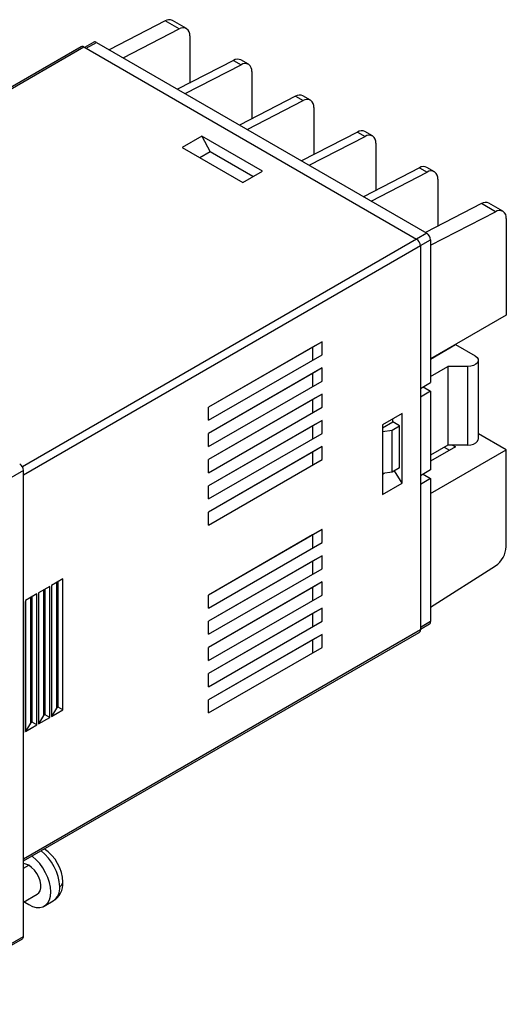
# Model space of a CAD drawing. Header units: millimetres. Extents: x 0 to 559, y 0 to 432.
# Tile 6 of 7: x 414 to 459, y 283 to 375. Entities that reach past the tile are written whole.
import ezdxf

# ---------------------------------------------------------------- set-up
doc = ezdxf.new("R2010")
doc.units = ezdxf.units.MM
doc.header["$LTSCALE"] = 2

msp = doc.modelspace()

# ---------------------------------------------------------------- linework, layer by layer
for p, q in [((427.347, 375.368), (422.122, 372.667)), ((428.655, 374.613), (427.347, 375.368)), ((429.35, 374.656), (428.041, 375.412)), ((423.43, 371.912), (428.655, 374.613)), ((429.66, 373.97), (429.66, 369.562)), ((419.511, 372.953), (388.299, 354.935)), ((388.321, 354.778), (419.761, 372.928)), ((419.761, 372.928), (450.873, 354.967)), ((420.677, 373.381), (419.826, 372.89)), ((419.973, 372.806), (420.927, 373.357)), ((420.927, 373.357), (451.828, 355.518)), ((433.746, 371.673), (428.521, 368.973)), ((429.228, 368.565), (434.453, 371.265)), ((433.746, 371.673), (434.453, 371.265)), ((435.148, 371.309), (434.441, 371.717)), ((435.459, 370.622), (435.459, 366.215)), ((439.544, 368.326), (434.319, 365.626)), ((439.544, 368.326), (440.252, 367.918)), ((440.946, 367.962), (440.239, 368.37)), ((435.026, 365.218), (440.252, 367.918)), ((441.257, 367.275), (441.257, 362.867)), ((430.792, 364.601), (428.953, 363.539)), ((436.448, 361.335), (430.792, 364.601)), ((430.792, 364.601), (431.569, 363.131)), ((445.343, 364.979), (440.117, 362.278)), ((440.825, 361.87), (446.05, 364.571)), ((445.343, 364.979), (446.05, 364.571)), ((446.744, 364.615), (446.037, 365.023)), ((447.055, 363.928), (447.055, 359.52)), ((428.953, 363.539), (434.61, 360.274)), ((431.569, 363.131), (430.615, 362.58)), ((435.564, 360.825), (431.569, 363.131)), ((434.61, 360.274), (436.448, 361.335)), ((451.141, 361.632), (445.916, 358.931)), ((446.623, 358.523), (451.848, 361.223)), ((451.141, 361.632), (451.848, 361.223)), ((452.543, 361.267), (451.836, 361.676)), ((452.853, 360.581), (452.853, 356.173)), ((456.939, 358.284), (451.714, 355.584)), ((458.247, 357.529), (456.939, 358.284)), ((458.942, 357.573), (457.634, 358.328)), ((452.182, 354.394), (458.247, 357.529)), ((459.253, 356.886), (459.253, 347.842)), ((451.828, 355.518), (450.873, 354.967)), ((450.873, 354.967), (414.008, 333.685)), ((451.227, 354.355), (452.182, 354.906)), ((452.182, 354.906), (452.182, 341.555)), ((414.111, 332.928), (451.227, 354.355)), ((451.227, 354.355), (451.227, 318.427)), ((459.253, 347.842), (452.182, 343.76)), ((442.035, 345.374), (431.428, 339.251)), ((442.035, 345.374), (441.151, 344.863)), ((442.035, 344.149), (442.035, 345.374)), ((441.151, 344.863), (431.428, 339.25)), ((441.151, 344.863), (441.151, 343.639)), ((452.182, 343.759), (454.515, 345.107)), ((453.187, 344.34), (453.187, 344.34)), ((454.515, 345.107), (456.354, 344.045)), ((431.428, 338.026), (442.035, 344.149)), ((452.747, 344.086), (452.747, 344.086)), ((456.646, 336.288), (456.646, 343.637)), ((442.035, 342.924), (431.428, 336.801)), ((442.035, 342.924), (441.151, 342.414)), ((442.035, 341.699), (442.035, 342.924)), ((452.182, 342.127), (453.808, 343.065)), ((455.641, 343.06), (453.808, 343.065)), ((453.808, 343.065), (453.808, 335.717)), ((455.641, 343.06), (455.641, 335.711)), ((441.151, 342.414), (431.428, 336.801)), ((431.428, 335.576), (442.035, 341.699)), ((441.151, 342.414), (441.151, 341.189)), ((451.227, 341.004), (452.182, 341.555)), ((452.182, 340.739), (451.227, 340.188)), ((451.474, 341.147), (452.182, 340.739)), ((452.182, 340.739), (452.182, 333.39)), ((442.035, 340.474), (431.428, 334.351)), ((441.151, 339.964), (431.428, 334.351)), ((442.035, 340.474), (441.151, 339.964)), ((441.151, 339.964), (441.151, 338.739)), ((442.035, 339.25), (442.035, 340.474)), ((431.428, 338.026), (431.428, 339.251)), ((431.428, 333.126), (442.035, 339.25)), ((442.035, 338.025), (431.428, 331.902)), ((442.035, 338.025), (441.151, 337.514)), ((442.035, 336.8), (442.035, 338.025)), ((449.53, 338.677), (447.691, 337.616)), ((447.691, 337.33), (448.646, 337.881)), ((448.646, 337.881), (448.646, 338.167)), ((449.282, 337.514), (448.646, 337.881)), ((449.53, 332.145), (449.53, 338.677)), ((441.151, 337.514), (431.428, 331.901)), ((441.151, 337.514), (441.151, 336.29)), ((447.691, 337.616), (447.691, 331.084)), ((447.691, 336.988), (448.575, 337.105)), ((448.575, 337.105), (449.282, 337.514)), ((448.575, 333.186), (448.575, 337.105)), ((449.282, 333.594), (449.282, 337.514)), ((431.428, 335.576), (431.428, 336.801)), ((431.428, 330.677), (442.035, 336.8)), ((459.253, 335.267), (456.646, 336.772)), ((442.035, 335.575), (431.428, 329.452)), ((441.151, 335.065), (431.428, 329.452)), ((442.035, 335.575), (441.151, 335.065)), ((441.151, 335.065), (441.151, 333.84)), ((442.035, 334.35), (442.035, 335.575)), ((453.808, 335.717), (452.182, 334.778)), ((454.515, 335.553), (452.182, 334.206)), ((452.182, 331.185), (459.253, 335.267)), ((453.454, 335.512), (453.949, 335.226)), ((455.641, 335.711), (453.808, 335.717)), ((454.234, 335.715), (454.515, 335.553)), ((459.253, 326.223), (459.253, 335.267)), ((431.428, 333.126), (431.428, 334.351)), ((431.428, 328.227), (442.035, 334.35)), ((414.111, 333.337), (403.504, 327.213)), ((414.111, 289.783), (414.111, 333.337)), ((449.282, 333.594), (448.575, 333.186)), ((449.53, 332.145), (448.796, 333.314)), ((452.182, 333.39), (451.227, 332.839)), ((448.575, 333.186), (447.691, 333.068)), ((447.691, 333.002), (447.84, 333.088)), ((452.182, 332.573), (451.227, 332.022)), ((451.474, 332.982), (452.182, 332.573)), ((452.182, 332.573), (452.182, 319.223)), ((431.428, 330.677), (431.428, 331.902)), ((447.691, 331.084), (449.53, 332.145)), ((431.428, 328.227), (431.428, 329.452)), ((442.035, 327.818), (431.428, 321.695)), ((442.035, 327.818), (441.151, 327.308)), ((442.035, 326.593), (442.035, 327.818)), ((441.151, 327.308), (431.428, 321.695)), ((441.151, 327.308), (441.151, 326.083)), ((431.428, 320.47), (442.035, 326.593)), ((442.035, 325.368), (431.428, 319.245)), ((442.035, 325.368), (441.151, 324.858)), ((442.035, 324.144), (442.035, 325.368)), ((441.151, 324.858), (431.428, 319.245)), ((431.428, 318.02), (442.035, 324.144)), ((441.151, 324.858), (441.151, 323.633)), ((452.182, 320.551), (458.247, 324.419)), ((417.781, 323.207), (416.72, 322.594)), ((417.781, 310.959), (417.781, 323.207)), ((416.565, 322.505), (415.504, 321.892)), ((415.999, 322.178), (415.999, 310.42)), ((416.14, 310.501), (416.14, 322.26)), ((416.565, 310.257), (416.565, 322.505)), ((416.72, 322.594), (416.72, 310.346)), ((417.215, 322.88), (417.215, 311.122)), ((417.357, 311.204), (417.357, 322.962)), ((442.035, 322.919), (431.428, 316.796)), ((441.151, 322.408), (431.428, 316.795)), ((442.035, 322.919), (441.151, 322.408)), ((441.151, 322.408), (441.151, 321.184)), ((442.035, 321.694), (442.035, 322.919)), ((415.348, 321.803), (414.288, 321.19)), ((414.783, 321.476), (414.783, 309.718)), ((414.924, 309.799), (414.924, 321.558)), ((415.348, 309.554), (415.348, 321.803)), ((415.504, 321.892), (415.504, 309.644)), ((431.428, 320.47), (431.428, 321.695)), ((431.428, 315.571), (442.035, 321.694)), ((414.132, 321.1), (414.111, 321.088)), ((414.132, 308.852), (414.132, 321.1)), ((414.288, 321.19), (414.288, 308.942)), ((442.035, 320.469), (431.428, 314.346)), ((442.035, 320.469), (441.151, 319.959)), ((442.035, 319.244), (442.035, 320.469)), ((441.151, 319.959), (431.428, 314.346)), ((441.151, 319.959), (441.151, 318.734)), ((431.428, 318.02), (431.428, 319.245)), ((431.428, 313.121), (442.035, 319.244)), ((452.182, 319.223), (451.227, 318.672)), ((451.227, 318.503), (452.078, 318.994)), ((451.227, 318.427), (414.111, 297)), ((414.111, 296.831), (451.123, 318.198)), ((442.035, 318.019), (431.428, 311.896)), ((442.035, 318.019), (441.151, 317.509)), ((442.035, 316.795), (442.035, 318.019)), ((441.151, 317.509), (431.428, 311.896)), ((431.428, 315.571), (431.428, 316.796)), ((431.428, 310.672), (442.035, 316.795)), ((441.151, 317.509), (441.151, 316.284)), ((431.428, 313.121), (431.428, 314.346)), ((417.357, 311.204), (417.215, 311.122)), ((417.781, 310.959), (417.357, 311.204)), ((431.428, 310.672), (431.428, 311.896)), ((415.999, 310.42), (415.504, 309.644)), ((415.504, 309.644), (416.565, 310.257)), ((416.14, 310.501), (415.999, 310.42)), ((416.565, 310.257), (416.14, 310.501)), ((417.215, 311.122), (416.72, 310.346)), ((416.72, 310.346), (417.781, 310.959)), ((414.783, 309.718), (414.288, 308.942)), ((414.288, 308.942), (415.348, 309.554)), ((414.924, 309.799), (414.783, 309.718)), ((415.348, 309.554), (414.924, 309.799)), ((414.132, 308.852), (414.111, 308.865)), ((414.111, 308.84), (414.132, 308.852)), ((414.111, 296.143), (414.606, 296.428)), ((414.111, 292.989), (415.406, 293.736)), ((416.056, 292.61), (416.901, 293.098)), ((403.401, 283.431), (414.007, 289.554)), ((403.504, 283.66), (414.111, 289.783))]:
    msp.add_line(p, q)
at = {"flags": 128}
for points in [[(456.354, 344.045), (456.529, 343.909), (456.627, 343.749), (456.641, 343.579), (456.569, 343.415), (456.417, 343.269), (456.199, 343.156), (455.932, 343.084), (455.641, 343.06)], [(455.641, 335.711), (455.932, 335.735), (456.199, 335.807), (456.417, 335.92), (456.569, 336.066), (456.641, 336.23), (456.646, 336.288)], [(414.606, 296.428), (414.335, 296.547), (414.111, 296.582)], [(414.606, 292.754), (414.962, 292.584), (415.307, 292.492), (415.631, 292.479), (415.924, 292.547), (416.177, 292.693), (416.382, 292.913), (416.533, 293.2), (416.625, 293.545), (416.657, 293.938), (416.625, 294.367), (416.533, 294.819), (416.382, 295.281), (416.177, 295.737), (415.924, 296.175), (415.631, 296.581), (415.307, 296.942), (414.962, 297.248), (414.907, 297.291)], [(415.406, 293.736), (415.537, 293.842), (415.664, 294.048), (415.729, 294.316), (415.729, 294.631), (415.664, 294.975), (415.537, 295.327), (415.356, 295.667), (415.132, 295.975), (414.877, 296.234), (414.606, 296.428)], [(414.196, 293.038), (414.25, 292.995), (414.606, 292.754)]]:
    msp.add_lwpolyline(points, dxfattribs=at)
for centre, radius, start, end in [((427.734, 374.761), 0.72, 64.71744, 122.51841), ((429.023, 374.081), 0.647, 350.13298, 124.66544), ((419.614, 372.724), 0.251, 54.38242, 114.30712), ((420.781, 373.152), 0.251, 54.38242, 114.30712), ((434.133, 371.066), 0.72, 64.71744, 122.51841), ((434.821, 370.733), 0.647, 350.13298, 124.66544), ((439.931, 367.719), 0.72, 64.71744, 122.51841), ((440.62, 367.386), 0.647, 350.13298, 124.66544), ((445.73, 364.372), 0.72, 64.71744, 122.51841), ((446.418, 364.039), 0.647, 350.13298, 124.66544), ((451.528, 361.025), 0.72, 64.71744, 122.51841), ((452.216, 360.691), 0.647, 350.13298, 124.66544), ((457.326, 357.677), 0.72, 64.71744, 122.51841), ((458.615, 356.997), 0.647, 350.13298, 124.66544), ((451.414, 354.871), 0.768, 2.60548, 57.39452), ((450.459, 354.32), 0.768, 2.60548, 57.39452), ((413.343, 333.302), 0.768, 2.60548, 57.39452), ((456.934, 326.334), 2.322, 304.4657, 357.26582), ((451.944, 319.193), 0.24, 304.05635, 7.25583), ((450.982, 318.4), 0.246, 305.01333, 6.29885), ((412.996, 294.207), 4.51, 2.77669, 52.34555), ((413.982, 294.762), 3.805, 1.10587, 56.99573), ((415.927, 294.696), 1.865, 300.80693, 4.29403), ((417.299, 294.88), 0.497, 294.01276, 354.84664), ((416.051, 294.282), 1.457, 305.64976, 5.66242), ((413.857, 289.76), 0.255, 306.13507, 5.17711)]:
    msp.add_arc(centre, radius, start, end)

doc.saveas('drawing.dxf')
